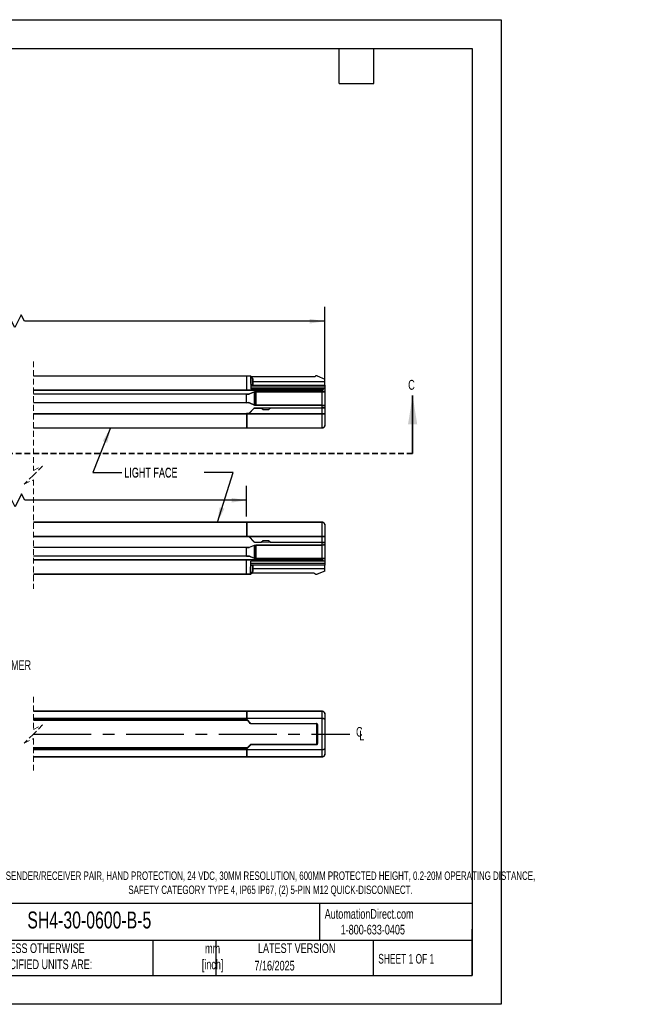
# Model space of a CAD drawing. Header units: millimetres. Extents: x 0 to 1078, y 0 to 756.
# Tile 10 of 10: x 608 to 1078, y 0 to 756. Entities that reach past the tile are written whole.
import ezdxf

# ---------------------------------------------------------------- set-up
doc = ezdxf.new("R2010")
doc.units = ezdxf.units.MM
doc.header["$LTSCALE"] = 3.5
doc.linetypes.add('CENTERX2', pattern=[20.32, 12.7, -2.54, 2.54, -2.54])
doc.linetypes.add('HIDDEN', pattern=[1.905, 1.27, -0.635])
doc.layers.add('DIMENSIONS', color=140, linetype='Continuous', lineweight=25)
doc.layers.add('TEXT', color=140, linetype='Continuous', lineweight=25)
doc.styles.add('SLDTEXTSTYLE0', font='TXT', dxfattribs={"width": 0.7})
doc.styles.add('SLDTEXTSTYLE1', font='TXT', dxfattribs={"width": 0.65})
doc.dimstyles.new('SLDDIMSTYLE0', dxfattribs={"dimtxt": 7.553027, "dimasz": 11.557, "dimexe": 0, "dimexo": 0.0625, "dimgap": 1.888257, "dimtad": 0, "dimtih": 1, "dimtoh": 1, "dimrnd": 1e-09, "dimzin": 12, "dimdsep": 46, "dimtxsty": 'SLDTEXTSTYLE0', "dimsah": 1, "dimcen": 0.09, "dimadec": 0, "dimazin": 3, "dimtfac": 1, "dimtofl": 0, "dimtmove": 0, "dimatfit": 3, "dimfxl": 0, "dimfrac": 2, "dimtolj": 1, "dimtzin": 12, "dimarcsym": 0})
doc.dimstyles.new('SLDDIMSTYLE2', dxfattribs={"dimtxt": 0.18, "dimasz": 11.557, "dimexe": 0, "dimexo": 0.0625, "dimgap": 0, "dimtad": 0, "dimtih": 1, "dimtoh": 1, "dimdec": 0, "dimrnd": 1e-09, "dimzin": 0, "dimdsep": 46, "dimtxsty": 'Standard', "dimsah": 1, "dimcen": 0.09, "dimadec": 0, "dimazin": 0, "dimtfac": 11.557, "dimtdec": 0, "dimtofl": 0, "dimtmove": 0, "dimatfit": 3, "dimfxl": 0, "dimfrac": 2, "dimtolj": 1, "dimtzin": 0, "dimarcsym": 0})

# ---------------------------------------------------------------- blocks, each defined once
blk = doc.blocks.new('_D_1')
at = {"layer": 'DIMENSIONS'}
for p, q in [((396.63, 477.48), (396.63, 535.37)), ((609.5, 529.19), (604.56, 519.32)), ((611.97, 524.26), (609.5, 529.19)), ((842.51, 474.64), (842.51, 535.37)), ((396.63, 524.26), (474.07, 524.26)), ((602.1, 524.26), (515.15, 524.26)), ((604.56, 519.32), (602.1, 524.26)), ((842.51, 524.26), (611.97, 524.26))]:
    blk.add_line(p, q, dxfattribs=at)
for points in [[(396.63, 524.26), (408.19, 522.48), (408.19, 526.03)], [(842.51, 524.26), (830.95, 526.03), (830.95, 522.48)]]:
    blk.add_solid(points, dxfattribs=at)
at = {"layer": 'DIMENSIONS', "char_height": 7.408, "attachment_point": 1, "style": 'SLDTEXTSTYLE0'}
for s, insert in [('609.0', (480.24, 533.81)), ('[23.97]', (475.76, 521.8))]:
    blk.add_mtext(s, dxfattribs=dict(at, insert=insert))
blk = doc.blocks.new('_D_2')
at = {"layer": 'DIMENSIONS'}
for p, q in [((456.63, 374.48), (456.63, 397.96)), ((782.51, 374.48), (782.51, 397.96)), ((456.63, 386.85), (510.01, 386.85)), ((602.48, 386.85), (551.09, 386.85)), ((604.94, 381.91), (602.48, 386.85)), ((609.88, 391.79), (604.94, 381.91)), ((612.35, 386.85), (609.88, 391.79)), ((782.51, 386.85), (612.35, 386.85))]:
    blk.add_line(p, q, dxfattribs=at)
for points in [[(456.63, 386.85), (468.19, 385.07), (468.19, 388.63)], [(782.51, 386.85), (770.95, 388.63), (770.95, 385.07)]]:
    blk.add_solid(points, dxfattribs=at)
at = {"layer": 'DIMENSIONS', "char_height": 7.408, "attachment_point": 1, "style": 'SLDTEXTSTYLE0'}
for s, insert in [('489.0', (516.19, 396.4)), ('[19.25]', (511.7, 384.39))]:
    blk.add_mtext(s, dxfattribs=dict(at, insert=insert))
blk = doc.blocks.new('SW_BROKEN_VIEW_1')
at = {"color": 0, "linetype": 'CENTERX2'}
blk.add_line((212.76, -7.89), (455.69, -7.89), dxfattribs=at)
blk = doc.blocks.new('SW_SYMBOL_MOD_CL')
at = {"layer": 'DIMENSIONS', "color": 0, "char_height": 2756, "attachment_point": 5, "style": 'SLDTEXTSTYLE0'}
for s, insert in [('C', (1400, 2100)), ('L', (2100, 1050))]:
    blk.add_mtext(s, dxfattribs=dict(at, insert=insert))

msp = doc.modelspace()

# ---------------------------------------------------------------- linework, layer by layer
at = {"color": 7, "linetype": 'Continuous'}
for p, q in [((0.009, 755.659), (977.909, 755.659)), ((977.909, 755.659), (977.909, 0.009)), ((977.909, 0.009), (0.009, 0.009))]:
    msp.add_line(p, q, dxfattribs=at)
at = {"color": 7, "linetype": 'HIDDEN', "lineweight": 18}
for p, q in [((618.896, 493.347), (618.896, 409.635)), ((618.896, 409.635), (625.896, 413.135)), ((625.896, 413.135), (618.896, 406.135)), ((618.896, 406.135), (611.896, 399.135)), ((611.896, 399.135), (618.896, 402.635)), ((618.896, 402.635), (618.896, 318.922)), ((618.898, 236.033), (618.898, 210.92)), ((618.898, 210.92), (625.898, 214.42)), ((625.898, 214.42), (618.898, 207.42)), ((618.898, 207.42), (611.898, 200.42)), ((611.898, 200.42), (618.898, 203.92)), ((618.898, 203.92), (618.898, 178.808))]:
    msp.add_line(p, q, dxfattribs=at)
for p, q in [((618.896, 482.235), (782.509, 482.235)), ((782.509, 482.16), (618.896, 482.16)), ((782.509, 482.159), (782.509, 482.235)), ((785.574, 482.159), (782.509, 482.159)), ((782.509, 482.159), (782.509, 471.253)), ((786.924, 480.496), (785.764, 480.486)), ((834.345, 481.485), (786.872, 481.485)), ((787.587, 477.889), (842.509, 477.889)), ((835.436, 482.161), (835.052, 481.778)), ((836.459, 482.235), (835.613, 482.235)), ((836.555, 482.215), (842.509, 479.735)), ((842.509, 477.889), (842.509, 479.735)), ((842.509, 475.235), (842.509, 477.889)), ((618.896, 471.254), (782.509, 471.254)), ((782.509, 471.215), (618.896, 471.215)), ((782.509, 471.253), (782.509, 471.215)), ((840.509, 471.215), (782.509, 471.215)), ((782.509, 468.505), (784.732, 468.466)), ((782.509, 468.437), (782.509, 468.505)), ((788.509, 470.143), (784.732, 468.466)), ((784.757, 468.444), (788.509, 470.108)), ((785.634, 475.235), (842.509, 475.235)), ((842.509, 473.735), (785.647, 473.735)), ((841.275, 472.235), (785.66, 472.235)), ((785.808, 475.486), (786.968, 475.496)), ((788.507, 459.862), (788.507, 470.107)), ((840.509, 470.197), (788.509, 470.197)), ((788.509, 470.197), (788.509, 470.143)), ((788.509, 470.11), (788.509, 470.143)), ((788.509, 470.13), (789.128, 470.119)), ((788.509, 470.11), (788.509, 470.11)), ((788.509, 470.11), (788.509, 470.108)), ((789.128, 459.85), (789.128, 470.119)), ((789.694, 470.115), (840.509, 470.115)), ((789.694, 470.115), (789.694, 459.854)), ((840.509, 471.254), (840.509, 471.215)), ((840.509, 470.197), (840.509, 471.215)), ((840.509, 470.197), (840.509, 470.115)), ((840.509, 470.115), (842.509, 470.128)), ((840.509, 459.854), (840.509, 470.115)), ((841.409, 472.235), (841.275, 472.235)), ((842.509, 472.235), (841.409, 472.235)), ((842.509, 475.235), (842.509, 473.735)), ((842.509, 473.735), (842.509, 472.235)), ((842.509, 472.235), (842.509, 470.197)), ((842.509, 470.197), (842.509, 470.128)), ((842.509, 470.128), (842.509, 459.841)), ((618.896, 468.435), (782.509, 468.435)), ((782.509, 468.185), (618.896, 468.185)), ((618.896, 461.785), (782.509, 461.785)), ((782.509, 461.535), (618.896, 461.535)), ((782.509, 468.437), (782.509, 468.185)), ((784.2, 468.226), (782.509, 468.255)), ((782.509, 468.233), (784.204, 468.203)), ((782.509, 461.793), (782.509, 468.177)), ((782.509, 461.785), (782.509, 461.532)), ((784.204, 461.766), (782.509, 461.736)), ((782.509, 461.715), (784.2, 461.744)), ((782.509, 461.465), (782.509, 461.533)), ((784.732, 461.503), (782.509, 461.465)), ((784.204, 468.203), (784.2, 468.226)), ((784.204, 461.766), (784.2, 461.744)), ((784.732, 461.503), (788.509, 459.826)), ((788.509, 459.862), (784.757, 461.526)), ((784.116, 453.235), (788.24, 457.515)), ((784.179, 453.335), (788.23, 457.538)), ((784.433, 453.31), (788.443, 457.438)), ((788.24, 457.515), (788.23, 457.538)), ((788.509, 459.86), (788.509, 459.862)), ((788.509, 459.86), (788.509, 459.86)), ((788.509, 459.826), (788.509, 459.86)), ((789.128, 459.85), (788.509, 459.839)), ((788.509, 459.772), (788.509, 459.826)), ((788.509, 459.772), (840.509, 459.772)), ((788.588, 457.691), (840.509, 457.917)), ((788.588, 457.691), (788.597, 457.669)), ((788.597, 457.669), (840.509, 457.895)), ((788.621, 457.514), (793.639, 457.536)), ((840.509, 459.854), (789.694, 459.854)), ((794.914, 456.506), (794.031, 457.379)), ((799.051, 456.28), (795.466, 456.28)), ((800.508, 457.409), (799.605, 456.509)), ((800.898, 457.568), (840.509, 457.741)), ((840.509, 459.854), (840.509, 459.772)), ((840.509, 459.854), (842.509, 459.841)), ((840.509, 457.917), (840.509, 459.772)), ((840.509, 457.917), (840.509, 457.895)), ((840.509, 457.895), (840.759, 457.899)), ((840.509, 453.253), (840.509, 457.741)), ((842.509, 459.841), (842.509, 459.772)), ((842.509, 459.772), (842.509, 457.917)), ((842.509, 457.874), (842.509, 457.917)), ((842.509, 457.749), (842.509, 453.389)), ((618.896, 453.254), (782.509, 453.254)), ((782.509, 453.215), (618.896, 453.215)), ((784.179, 453.335), (782.509, 453.335)), ((782.509, 453.254), (782.509, 453.335)), ((782.509, 453.326), (784.183, 453.326)), ((782.509, 453.254), (782.509, 453.215)), ((782.509, 453.215), (782.509, 442.31)), ((782.509, 452.463), (782.759, 452.463)), ((782.509, 451.532), (782.759, 451.532)), ((782.759, 448.531), (782.509, 448.531)), ((782.759, 452.985), (782.759, 443.353)), ((783.009, 453.235), (782.914, 453.216)), ((840.509, 453.216), (782.914, 453.216)), ((783.009, 453.235), (784.253, 453.235)), ((784.179, 453.335), (784.183, 453.326)), ((784.349, 453.253), (784.253, 453.235)), ((784.349, 453.253), (840.509, 453.253)), ((840.509, 453.253), (840.509, 453.216)), ((840.509, 442.31), (840.509, 453.216)), ((842.509, 453.389), (842.509, 444.235)), ((618.896, 442.31), (782.509, 442.31)), ((782.509, 442.235), (618.896, 442.235)), ((782.759, 443.962), (782.509, 443.962)), ((782.509, 442.31), (782.509, 442.235)), ((782.759, 443.353), (782.777, 442.31)), ((782.777, 442.31), (840.509, 442.31)), ((840.509, 442.235), (782.779, 442.235)), ((840.509, 442.31), (840.509, 442.235)), ((618.896, 370.035), (782.509, 370.035)), ((782.509, 369.96), (618.896, 369.96)), ((782.509, 370.035), (782.509, 369.96)), ((782.509, 369.96), (782.509, 359.054)), ((782.759, 368.307), (782.509, 368.307)), ((782.759, 363.739), (782.509, 363.739)), ((782.777, 369.959), (782.759, 368.917)), ((782.759, 368.917), (782.759, 359.285)), ((840.509, 369.959), (782.777, 369.959)), ((782.779, 370.035), (840.509, 370.035)), ((840.509, 370.035), (840.509, 369.959)), ((840.509, 359.053), (840.509, 369.959)), ((842.509, 368.035), (842.509, 358.88)), ((618.896, 359.054), (782.509, 359.054)), ((782.509, 359.015), (618.896, 359.015)), ((782.509, 360.737), (782.759, 360.737)), ((782.509, 359.806), (782.759, 359.806)), ((782.509, 359.054), (782.509, 359.015)), ((782.509, 358.934), (782.509, 359.015)), ((782.509, 358.943), (784.183, 358.943)), ((784.179, 358.934), (782.509, 358.934)), ((782.914, 359.053), (783.009, 359.035)), ((782.914, 359.053), (840.509, 359.053)), ((784.253, 359.035), (783.009, 359.035)), ((784.116, 359.035), (788.24, 354.754)), ((784.183, 358.943), (784.179, 358.934)), ((784.179, 358.934), (788.23, 354.731)), ((784.253, 359.035), (784.349, 359.016)), ((840.509, 359.016), (784.349, 359.016)), ((788.443, 354.831), (784.433, 358.959)), ((794.031, 354.89), (794.914, 355.763)), ((795.466, 355.989), (799.051, 355.989)), ((799.605, 355.761), (800.508, 354.86)), ((840.509, 359.053), (840.509, 359.016)), ((840.509, 354.529), (840.509, 359.016)), ((842.509, 358.88), (842.509, 354.52)), ((618.896, 350.735), (782.509, 350.735)), ((782.509, 350.485), (618.896, 350.485)), ((782.509, 350.805), (784.732, 350.766)), ((782.509, 350.737), (782.509, 350.805)), ((782.509, 350.737), (782.509, 350.485)), ((784.2, 350.526), (782.509, 350.555)), ((782.509, 350.533), (784.204, 350.503)), ((782.509, 344.092), (782.509, 350.477)), ((784.204, 350.503), (784.2, 350.526)), ((784.732, 350.766), (788.509, 352.443)), ((784.757, 350.744), (788.509, 352.408)), ((788.23, 354.731), (788.24, 354.754)), ((788.507, 342.162), (788.507, 352.407)), ((788.509, 352.497), (840.509, 352.497)), ((788.509, 352.497), (788.509, 352.443)), ((788.509, 352.41), (788.509, 352.443)), ((788.509, 352.43), (789.128, 352.419)), ((788.509, 352.41), (788.509, 352.41)), ((788.509, 352.41), (788.509, 352.408)), ((788.597, 354.601), (788.588, 354.578)), ((840.509, 354.352), (788.588, 354.578)), ((840.509, 354.374), (788.597, 354.601)), ((788.621, 354.755), (793.639, 354.733)), ((789.128, 342.15), (789.128, 352.419)), ((840.509, 352.415), (789.694, 352.415)), ((789.694, 352.415), (789.694, 342.154)), ((800.898, 354.702), (840.509, 354.529)), ((840.509, 354.374), (840.509, 354.352)), ((840.759, 354.37), (840.509, 354.374)), ((840.509, 352.497), (840.509, 354.352)), ((840.509, 352.497), (840.509, 352.415)), ((842.509, 352.428), (840.509, 352.415)), ((840.509, 342.154), (840.509, 352.415)), ((842.509, 354.352), (842.509, 354.395)), ((842.509, 354.352), (842.509, 352.497)), ((842.509, 352.428), (842.509, 352.497)), ((842.509, 352.428), (842.509, 342.141)), ((618.896, 344.085), (782.509, 344.085)), ((782.509, 343.835), (618.896, 343.835)), ((618.896, 341.054), (782.509, 341.054)), ((782.509, 341.015), (618.896, 341.015)), ((782.509, 344.085), (782.509, 343.832)), ((784.204, 344.066), (782.509, 344.036)), ((782.509, 344.015), (784.2, 344.044)), ((782.509, 343.765), (782.509, 343.833)), ((784.732, 343.803), (782.509, 343.765)), ((782.509, 341.054), (782.509, 341.016)), ((782.509, 330.11), (782.509, 341.016)), ((784.204, 344.066), (784.2, 344.044)), ((788.509, 342.126), (784.732, 343.803)), ((788.509, 342.162), (784.757, 343.826)), ((788.509, 342.16), (788.509, 342.162)), ((788.509, 342.16), (788.509, 342.16)), ((788.509, 342.126), (788.509, 342.16)), ((789.128, 342.15), (788.509, 342.139)), ((788.509, 342.072), (788.509, 342.126)), ((840.509, 342.072), (788.509, 342.072)), ((789.694, 342.154), (840.509, 342.154)), ((840.509, 342.154), (840.509, 342.072)), ((842.509, 342.141), (840.509, 342.154)), ((840.509, 341.054), (840.509, 342.072)), ((840.509, 341.054), (840.509, 341.015)), ((842.509, 342.072), (842.509, 342.141)), ((842.509, 342.072), (842.509, 340.035)), ((842.509, 337.035), (785.634, 337.035)), ((785.647, 338.535), (842.509, 338.535)), ((841.275, 340.035), (785.66, 340.035)), ((786.968, 336.773), (785.808, 336.783)), ((787.587, 334.381), (842.509, 334.381)), ((842.509, 332.535), (836.555, 330.054)), ((841.409, 340.035), (841.275, 340.035)), ((842.509, 340.035), (841.409, 340.035)), ((842.509, 340.035), (842.509, 338.535)), ((842.509, 338.535), (842.509, 337.035)), ((842.509, 334.381), (842.509, 337.035)), ((842.509, 332.535), (842.509, 334.381)), ((618.896, 330.11), (782.509, 330.11)), ((782.509, 330.035), (618.896, 330.035)), ((782.509, 330.11), (785.574, 330.11)), ((782.509, 330.035), (782.509, 330.11)), ((785.573, 330.035), (782.509, 330.035)), ((785.764, 331.784), (786.924, 331.773)), ((834.345, 330.785), (786.872, 330.785)), ((835.052, 330.492), (835.436, 330.108)), ((835.613, 330.035), (836.459, 330.035)), ((618.898, 224.92), (782.51, 224.92)), ((782.51, 224.917), (618.898, 224.917)), ((618.898, 219.444), (782.51, 219.444)), ((782.51, 219.266), (618.898, 219.266)), ((782.51, 224.92), (782.51, 224.917)), ((784.18, 224.92), (782.51, 224.92)), ((782.51, 224.917), (782.51, 219.444)), ((782.51, 224.42), (782.76, 224.42)), ((782.76, 223.545), (782.51, 223.545)), ((782.51, 223.545), (782.76, 223.545)), ((782.76, 221.668), (782.51, 221.668)), ((782.51, 219.444), (782.51, 219.266)), ((782.51, 218.969), (782.51, 219.266)), ((782.76, 224.881), (782.76, 220.44)), ((782.76, 218.719), (782.76, 220.44)), ((782.76, 220.44), (782.778, 219.494)), ((782.778, 219.494), (840.51, 219.494)), ((840.51, 219.315), (782.78, 219.315)), ((782.78, 218.77), (782.78, 219.315)), ((783.01, 224.92), (782.915, 224.917)), ((840.51, 224.918), (782.915, 224.918)), ((783.01, 224.92), (784.254, 224.92)), ((784.18, 224.92), (784.18, 224.92)), ((784.18, 224.92), (784.35, 224.92)), ((784.35, 224.92), (784.254, 224.92)), ((784.35, 224.92), (840.51, 224.92)), ((840.51, 224.92), (840.51, 224.917)), ((840.51, 219.494), (840.51, 224.918)), ((840.51, 219.494), (840.51, 219.315)), ((840.51, 195.525), (840.51, 219.315)), ((842.51, 222.92), (842.51, 218.556)), ((618.898, 218.969), (782.51, 218.969)), ((782.51, 218.725), (618.898, 218.725)), ((618.898, 218.127), (782.51, 218.127)), ((782.51, 218.12), (618.898, 218.12)), ((783.045, 217.92), (618.898, 217.92)), ((782.51, 218.969), (782.51, 218.725)), ((782.51, 218.725), (782.51, 218.127)), ((782.76, 218.6), (782.51, 218.6)), ((782.76, 218.419), (782.51, 218.419)), ((782.769, 218.2), (782.51, 218.2)), ((782.51, 218.182), (782.787, 218.182)), ((782.51, 218.127), (782.51, 218.12)), ((782.51, 218.047), (782.51, 218.12)), ((782.51, 217.92), (782.51, 218.047)), ((782.51, 217.957), (783.009, 217.957)), ((782.76, 218.719), (782.76, 218.21)), ((782.76, 218.21), (782.776, 218.423)), ((784.443, 216.498), (782.76, 218.21)), ((785.701, 215.45), (782.776, 218.423)), ((782.78, 218.77), (785.877, 215.623)), ((785.332, 215.594), (784.443, 216.498)), ((785.636, 215.284), (785.332, 215.594)), ((785.636, 215.284), (785.701, 215.45)), ((785.877, 215.377), (785.812, 215.21)), ((836.128, 215.171), (785.812, 215.21)), ((785.877, 215.623), (836.128, 215.623)), ((785.877, 215.623), (785.877, 215.377)), ((836.128, 215.377), (785.877, 215.377)), ((836.128, 215.377), (836.128, 215.623)), ((836.128, 215.171), (836.128, 215.377)), ((836.393, 215.054), (836.393, 199.786)), ((836.51, 214.789), (836.716, 214.789)), ((836.51, 200.051), (836.51, 214.789)), ((836.716, 214.789), (836.962, 214.789)), ((836.716, 200.051), (836.716, 214.789)), ((836.962, 214.789), (836.962, 200.051)), ((842.51, 218.556), (842.51, 196.285)), ((783.045, 196.92), (618.898, 196.92)), ((618.898, 196.72), (782.51, 196.72)), ((782.51, 196.714), (618.898, 196.714)), ((782.51, 196.794), (782.51, 196.92)), ((783.009, 196.883), (782.51, 196.883)), ((782.51, 196.72), (782.51, 196.794)), ((782.51, 196.72), (782.51, 196.714)), ((782.51, 196.714), (782.51, 196.115)), ((782.787, 196.658), (782.51, 196.658)), ((782.51, 196.64), (782.769, 196.64)), ((782.76, 196.631), (784.443, 198.342)), ((782.76, 196.122), (782.76, 196.631)), ((782.776, 196.418), (782.76, 196.631)), ((782.776, 196.418), (785.701, 199.39)), ((785.877, 199.217), (782.78, 196.07)), ((784.443, 198.342), (785.332, 199.247)), ((785.332, 199.247), (785.636, 199.556)), ((785.701, 199.39), (785.636, 199.556)), ((785.812, 199.63), (836.128, 199.67)), ((785.812, 199.63), (785.877, 199.463)), ((785.877, 199.463), (785.877, 199.217)), ((785.877, 199.463), (836.128, 199.463)), ((836.128, 199.217), (785.877, 199.217)), ((836.128, 199.67), (836.128, 199.463)), ((836.128, 199.463), (836.128, 199.217)), ((836.51, 200.051), (836.716, 200.051)), ((836.716, 200.051), (836.962, 200.051)), ((618.898, 196.115), (782.51, 196.115)), ((782.51, 195.872), (618.898, 195.872)), ((618.898, 195.575), (782.51, 195.575)), ((782.51, 195.396), (618.898, 195.396)), ((618.898, 189.923), (782.51, 189.923)), ((782.51, 189.92), (618.898, 189.92)), ((782.76, 196.421), (782.51, 196.421)), ((782.76, 196.24), (782.51, 196.24)), ((782.51, 196.115), (782.51, 195.872)), ((782.51, 195.575), (782.51, 195.872)), ((782.51, 195.575), (782.51, 195.396)), ((782.51, 195.396), (782.51, 189.923)), ((782.76, 193.172), (782.51, 193.172)), ((782.51, 191.295), (782.76, 191.295)), ((782.51, 191.295), (782.76, 191.295)), ((782.51, 190.42), (782.76, 190.42)), ((782.51, 189.923), (782.51, 189.92)), ((784.18, 189.92), (782.51, 189.92)), ((782.76, 194.401), (782.76, 196.122)), ((782.778, 195.346), (782.76, 194.401)), ((782.76, 194.401), (782.76, 189.96)), ((840.51, 195.346), (782.778, 195.346)), ((782.78, 196.07), (782.78, 195.525)), ((782.78, 195.525), (840.51, 195.525)), ((782.915, 189.923), (840.51, 189.923)), ((782.915, 189.923), (783.01, 189.921)), ((784.254, 189.921), (783.01, 189.921)), ((784.18, 189.921), (784.18, 189.92)), ((784.18, 189.92), (784.35, 189.92)), ((784.254, 189.921), (784.35, 189.92)), ((840.51, 189.92), (784.35, 189.92)), ((840.51, 195.525), (840.51, 195.346)), ((840.51, 189.923), (840.51, 195.346)), ((840.51, 189.923), (840.51, 189.92)), ((842.51, 196.285), (842.51, 191.92))]:
    msp.add_line(p, q)
at = {"color": 7, "linetype": 'Continuous', "lineweight": 35}
msp.add_line((909.916, 422.77), (909.916, 467.22), dxfattribs=at)
at = {"color": 7, "linetype": 'HIDDEN', "lineweight": 35}
msp.add_line((909.916, 422.77), (213.879, 422.77), dxfattribs=at)
at = {"flags": 128}
for points in [[(782.509, 482.235), (784.225, 482.235), (785.573, 482.235)], [(785.574, 482.159), (785.593, 479.993), (785.614, 477.577), (785.636, 474.972), (785.66, 472.235)], [(786.968, 475.496), (786.966, 475.686), (786.961, 476.228), (786.954, 477.039), (786.946, 477.996), (786.938, 478.953), (786.93, 479.764), (786.926, 480.306), (786.924, 480.496), (786.924, 480.496)], [(787.444, 475.857), (787.442, 476.02), (787.438, 476.485), (787.432, 477.18), (787.425, 478), (787.418, 478.82), (787.412, 479.515), (787.408, 479.98), (787.406, 480.143), (787.406, 480.143)], [(787.599, 476.502), (787.598, 476.616), (787.595, 476.941), (787.591, 477.428), (787.586, 478.002), (787.581, 478.576), (787.577, 479.062), (787.574, 479.387), (787.573, 479.501)], [(782.509, 471.253), (811.509, 471.254), (840.509, 471.254)], [(840.509, 457.741), (841.334, 457.744), (842.057, 457.747), (842.402, 457.749), (842.509, 457.749)], [(842.509, 354.52), (842.331, 354.521), (841.776, 354.523), (841.156, 354.526), (840.509, 354.529)], [(782.509, 341.054), (782.526, 341.054), (782.671, 341.054), (783.083, 341.054), (784.66, 341.054), (790.819, 341.054), (811.509, 341.054), (816.744, 341.054), (826.009, 341.052), (840.509, 341.054)], [(840.509, 341.015), (811.509, 341.016), (782.509, 341.016)], [(785.574, 330.11), (785.593, 332.279), (785.614, 334.687), (785.636, 337.293), (785.66, 340.035)], [(786.924, 331.773), (786.926, 331.964), (786.93, 332.506), (786.938, 333.317), (786.946, 334.273), (786.954, 335.23), (786.961, 336.041), (786.966, 336.583), (786.968, 336.773)], [(787.406, 332.126), (787.408, 332.289), (787.412, 332.754), (787.418, 333.449), (787.425, 334.269), (787.432, 335.089), (787.438, 335.784), (787.442, 336.249), (787.444, 336.412)], [(787.573, 332.768), (787.574, 332.882), (787.577, 333.207), (787.581, 333.694), (787.586, 334.268), (787.591, 334.842), (787.595, 335.328), (787.598, 335.653), (787.599, 335.768), (787.599, 335.768)]]:
    msp.add_lwpolyline(points, dxfattribs=at)
for centre, radius, start, end in [((785.766, 480.286), 0.2, 90.494721, 152.155857), ((786.928, 479.996), 0.5, 17.106986, 90.495014), ((780.213, 477.931), 7.526, 12.045918, 17.093288), ((780.241, 477.937), 7.497, 343.896183, 348.962733), ((785.806, 475.686), 0.2, 208.864289, 270.492094), ((786.963, 475.996), 0.5, 270.504784, 343.895636), ((788.622, 457.264), 0.25, 90.25178, 135.831662), ((784.253, 453.485), 0.251, 292.425634, 315.791414), ((784.253, 358.784), 0.251, 44.215474, 67.567478), ((788.622, 355.005), 0.25, 224.172237, 269.744322), ((785.806, 336.583), 0.2, 89.506901, 151.140313), ((786.963, 336.273), 0.5, 16.102314, 89.497267), ((780.214, 334.338), 7.525, 342.906578, 347.95454), ((780.242, 334.333), 7.496, 11.037089, 16.104298), ((785.766, 331.983), 0.2, 207.848675, 269.504306), ((786.928, 332.273), 0.5, 269.507063, 342.890937), ((828.183, 172.461), 60.438, 134.426137, 134.659539), ((785.88, 215.631), 0.254, 225.341647, 269.288958), ((836.128, 214.789), 0.834, 359.997873, 90.000079), ((836.128, 214.789), 0.588, 359.997436, 89.999479), ((785.88, 199.209), 0.254, 90.711329, 134.657549), ((826.201, 240.366), 57.612, 225.334737, 225.579588), ((836.128, 200.051), 0.834, 269.999812, 0.002204), ((836.128, 200.051), 0.588, 270.000599, 0.002532)]:
    msp.add_arc(centre, radius, start, end)
for points, knots in [([(785.573, 482.235), (785.573, 482.233), (785.573, 482.226), (785.573, 482.212), (785.574, 482.188), (785.574, 482.17), (785.574, 482.159)], [0, 0, 0, 0, 0.0657469, 0.2603173, 0.5758651, 1, 1, 1, 1]), ([(786.872, 481.485), (786.728, 481.497), (786.435, 481.523), (785.948, 481.749), (785.714, 482.052), (785.573, 482.235)], [0, 0, 0, 0, 0.276548, 0.5626573, 1, 1, 1, 1]), ([(835.052, 481.778), (834.935, 481.685), (834.725, 481.519), (834.461, 481.495), (834.345, 481.485)], [0, 0, 0, 0, 0.5600271, 1, 1, 1, 1]), ([(835.613, 482.235), (835.576, 482.23), (835.509, 482.223), (835.458, 482.18), (835.436, 482.161)], [0, 0, 0, 0, 0.5599311, 1, 1, 1, 1]), ([(836.555, 482.215), (836.538, 482.222), (836.507, 482.233), (836.474, 482.234), (836.459, 482.235)], [0, 0, 0, 0, 0.5599685, 1, 1, 1, 1]), ([(789.128, 470.119), (789.226, 470.118), (789.415, 470.115), (789.603, 470.115), (789.694, 470.115)], [0, 0, 0, 0, 0.5217716, 1, 1, 1, 1]), ([(840.509, 471.254), (840.537, 471.256), (840.591, 471.261), (840.692, 471.308), (840.837, 471.432), (841.056, 471.744), (841.187, 472.039), (841.275, 472.235)], [0, 0, 0, 0, 0.0635422, 0.1261077, 0.2527249, 0.503388, 1, 1, 1, 1]), ([(841.409, 472.235), (841.272, 471.963), (841.091, 471.604), (840.769, 471.302), (840.615, 471.226), (840.543, 471.219), (840.509, 471.215)], [0, 0, 0, 0, 0.6409252, 0.8464354, 0.9278142, 1, 1, 1, 1]), ([(842.509, 470.197), (842.45, 470.201), (842.206, 470.219), (841.755, 470.209), (841.147, 470.208), (840.725, 470.201), (840.509, 470.197)], [0, 0, 0, 0, 0.0890304, 0.3665837, 0.6764114, 1, 1, 1, 1]), ([(784.732, 468.466), (784.606, 468.411), (784.457, 468.344), (784.292, 468.269), (784.246, 468.248), (784.219, 468.235), (784.206, 468.229), (784.201, 468.226), (784.2, 468.226)], [0, 0, 0, 0, 0.7073634, 0.8368175, 0.9293918, 0.9693345, 0.9925128, 1, 1, 1, 1]), ([(784.2, 461.744), (784.201, 461.743), (784.206, 461.74), (784.219, 461.734), (784.246, 461.721), (784.292, 461.7), (784.457, 461.625), (784.606, 461.559), (784.732, 461.503)], [0, 0, 0, 0, 0.0074847, 0.0305735, 0.0706123, 0.1631981, 0.2925691, 1, 1, 1, 1]), ([(784.204, 468.203), (784.206, 468.204), (784.211, 468.205), (784.224, 468.211), (784.253, 468.223), (784.302, 468.244), (784.473, 468.318), (784.627, 468.386), (784.757, 468.444)], [0, 0, 0, 0, 0.0071308, 0.0300052, 0.0700553, 0.1630573, 0.2933394, 1, 1, 1, 1]), ([(784.757, 461.526), (784.627, 461.583), (784.473, 461.651), (784.302, 461.725), (784.253, 461.746), (784.224, 461.758), (784.212, 461.764), (784.206, 461.766), (784.204, 461.766)], [0, 0, 0, 0, 0.7066585, 0.8370339, 0.9300359, 0.9699948, 0.9928692, 1, 1, 1, 1]), ([(788.23, 457.538), (788.289, 457.586), (788.394, 457.672), (788.529, 457.685), (788.588, 457.691)], [0, 0, 0, 0, 0.5599787, 1, 1, 1, 1]), ([(788.24, 457.515), (788.299, 457.564), (788.404, 457.65), (788.538, 457.663), (788.597, 457.669)], [0, 0, 0, 0, 0.560079, 1, 1, 1, 1]), ([(789.694, 459.854), (789.58, 459.854), (789.391, 459.854), (789.203, 459.851), (789.128, 459.85)], [0, 0, 0, 0, 0.6029343, 1, 1, 1, 1]), ([(794.031, 457.379), (793.966, 457.429), (793.85, 457.519), (793.704, 457.531), (793.639, 457.536)], [0, 0, 0, 0, 0.555425, 1, 1, 1, 1]), ([(795.466, 456.28), (795.35, 456.293), (795.144, 456.317), (794.985, 456.448), (794.914, 456.506)], [0, 0, 0, 0, 0.5578292, 1, 1, 1, 1]), ([(799.605, 456.509), (799.514, 456.436), (799.35, 456.307), (799.143, 456.288), (799.051, 456.28)], [0, 0, 0, 0, 0.5578926, 1, 1, 1, 1]), ([(800.898, 457.568), (800.815, 457.558), (800.669, 457.542), (800.557, 457.449), (800.508, 457.409)], [0, 0, 0, 0, 0.5650541, 1, 1, 1, 1]), ([(840.509, 459.772), (840.784, 459.767), (841.3, 459.758), (841.93, 459.761), (842.323, 459.754), (842.473, 459.769), (842.509, 459.772)], [0, 0, 0, 0, 0.4121311, 0.773605, 0.9460147, 1, 1, 1, 1]), ([(842.509, 457.917), (842.45, 457.922), (842.206, 457.939), (841.755, 457.93), (841.147, 457.928), (840.725, 457.921), (840.509, 457.917)], [0, 0, 0, 0, 0.0890305, 0.3665838, 0.6764114, 1, 1, 1, 1]), ([(782.914, 453.216), (782.892, 453.205), (782.848, 453.182), (782.799, 453.125), (782.765, 453.059), (782.761, 453.009), (782.759, 452.985)], [0, 0, 0, 0, 0.24990145, 0.49999028, 0.75004176, 1, 1, 1, 1]), ([(840.509, 453.253), (840.719, 453.255), (841.144, 453.258), (841.662, 453.28), (842.049, 453.302), (842.27, 453.33), (842.427, 453.337), (842.491, 453.377), (842.509, 453.389)], [0, 0, 0, 0, 0.3133787, 0.6324268, 0.7738595, 0.8894108, 0.9678307, 1, 1, 1, 1]), ([(842.509, 453.389), (842.491, 453.373), (842.43, 453.32), (842.258, 453.302), (842.019, 453.262), (841.609, 453.234), (841.101, 453.216), (840.695, 453.216), (840.509, 453.216)], [0, 0, 0, 0, 0.0347167, 0.1183626, 0.2449439, 0.3991145, 0.7241655, 1, 1, 1, 1]), ([(782.779, 442.235), (782.779, 442.236), (782.778, 442.243), (782.778, 442.257), (782.778, 442.281), (782.777, 442.3), (782.777, 442.31)], [0, 0, 0, 0, 0.0658272, 0.2603521, 0.5759184, 1, 1, 1, 1]), ([(840.509, 442.31), (840.646, 442.318), (840.918, 442.335), (841.306, 442.459), (841.66, 442.647), (842.055, 442.973), (842.424, 443.502), (842.481, 443.993), (842.509, 444.235)], [0, 0, 0, 0, 0.13358333, 0.26528344, 0.39499202, 0.52232657, 0.76543695, 1, 1, 1, 1]), ([(842.509, 444.235), (842.499, 444.081), (842.48, 443.792), (842.307, 443.307), (842.023, 442.89), (841.642, 442.569), (841.282, 442.376), (840.9, 442.257), (840.638, 442.242), (840.509, 442.235)], [0, 0, 0, 0, 0.1464193, 0.2766451, 0.4876899, 0.6204575, 0.7500856, 0.8766028, 1, 1, 1, 1]), ([(841.959, 442.912), (841.958, 442.91), (841.885, 442.8), (841.65, 442.654), (841.309, 442.457), (840.917, 442.335), (840.646, 442.319), (840.509, 442.31)], [0, 0, 0, 0, 0.00320553, 0.24620627, 0.49374012, 0.74507276, 1, 1, 1, 1]), ([(782.777, 369.959), (782.777, 369.97), (782.778, 369.988), (782.778, 370.012), (782.778, 370.026), (782.779, 370.033), (782.779, 370.035)], [0, 0, 0, 0, 0.4240816, 0.7396479, 0.9341728, 1, 1, 1, 1]), ([(840.509, 370.035), (840.638, 370.027), (840.899, 370.013), (841.282, 369.893), (841.642, 369.7), (842.023, 369.38), (842.307, 368.963), (842.48, 368.478), (842.499, 368.188), (842.509, 368.035)], [0, 0, 0, 0, 0.1232811, 0.2497696, 0.3794447, 0.5123089, 0.7231295, 0.8534116, 1, 1, 1, 1]), ([(842.509, 368.035), (842.481, 368.276), (842.424, 368.767), (842.055, 369.296), (841.66, 369.622), (841.306, 369.81), (840.918, 369.935), (840.646, 369.951), (840.509, 369.959)], [0, 0, 0, 0, 0.234564, 0.4776741, 0.6050085, 0.734717, 0.8664169, 1, 1, 1, 1]), ([(782.759, 359.285), (782.761, 359.26), (782.765, 359.211), (782.799, 359.144), (782.848, 359.087), (782.892, 359.065), (782.914, 359.053)], [0, 0, 0, 0, 0.2496531, 0.4994734, 0.7496829, 1, 1, 1, 1]), ([(794.914, 355.763), (795.005, 355.834), (795.169, 355.962), (795.375, 355.981), (795.466, 355.989)], [0, 0, 0, 0, 0.5579053, 1, 1, 1, 1]), ([(799.051, 355.989), (799.167, 355.976), (799.375, 355.952), (799.535, 355.819), (799.605, 355.761)], [0, 0, 0, 0, 0.5579062, 1, 1, 1, 1]), ([(840.509, 359.053), (840.642, 359.053), (840.9, 359.052), (841.369, 359.038), (841.856, 359.019), (842.241, 358.962), (842.453, 358.935), (842.496, 358.893), (842.509, 358.88)], [0, 0, 0, 0, 0.1974714, 0.3823262, 0.6975452, 0.912767, 0.9732347, 1, 1, 1, 1]), ([(842.509, 358.88), (842.491, 358.892), (842.427, 358.932), (842.27, 358.939), (842.049, 358.968), (841.662, 358.989), (841.144, 359.011), (840.72, 359.014), (840.509, 359.016)], [0, 0, 0, 0, 0.0321693, 0.1105892, 0.2261406, 0.3675731, 0.6865916, 1, 1, 1, 1]), ([(784.732, 350.766), (784.606, 350.711), (784.457, 350.644), (784.292, 350.569), (784.246, 350.548), (784.219, 350.535), (784.206, 350.529), (784.201, 350.526), (784.2, 350.526)], [0, 0, 0, 0, 0.7074316, 0.8368022, 0.9293851, 0.9694265, 0.9925154, 1, 1, 1, 1]), ([(784.204, 350.503), (784.206, 350.504), (784.212, 350.505), (784.224, 350.511), (784.253, 350.523), (784.302, 350.544), (784.473, 350.618), (784.627, 350.686), (784.757, 350.744)], [0, 0, 0, 0, 0.0071308, 0.030003, 0.069962, 0.1629666, 0.2933399, 1, 1, 1, 1]), ([(788.588, 354.578), (788.512, 354.588), (788.377, 354.604), (788.275, 354.692), (788.23, 354.731)], [0, 0, 0, 0, 0.5599582, 1, 1, 1, 1]), ([(788.597, 354.601), (788.522, 354.61), (788.387, 354.627), (788.285, 354.715), (788.24, 354.754)], [0, 0, 0, 0, 0.5600062, 1, 1, 1, 1]), ([(789.128, 352.419), (789.226, 352.418), (789.415, 352.415), (789.603, 352.415), (789.694, 352.415)], [0, 0, 0, 0, 0.5218266, 1, 1, 1, 1]), ([(793.639, 354.733), (793.722, 354.742), (793.868, 354.757), (793.982, 354.85), (794.031, 354.89)], [0, 0, 0, 0, 0.5649959, 1, 1, 1, 1]), ([(800.508, 354.86), (800.572, 354.81), (800.688, 354.72), (800.833, 354.707), (800.898, 354.702)], [0, 0, 0, 0, 0.5554725, 1, 1, 1, 1]), ([(840.509, 354.352), (840.784, 354.347), (841.3, 354.338), (841.93, 354.341), (842.323, 354.334), (842.473, 354.348), (842.509, 354.352)], [0, 0, 0, 0, 0.4121311, 0.773605, 0.9460147, 1, 1, 1, 1]), ([(842.509, 352.497), (842.45, 352.501), (842.206, 352.519), (841.755, 352.509), (841.147, 352.508), (840.725, 352.501), (840.509, 352.497)], [0, 0, 0, 0, 0.0890305, 0.3665838, 0.6764114, 1, 1, 1, 1]), ([(784.2, 344.044), (784.201, 344.043), (784.206, 344.04), (784.219, 344.034), (784.246, 344.021), (784.292, 344), (784.457, 343.925), (784.606, 343.859), (784.732, 343.803)], [0, 0, 0, 0, 0.0074872, 0.0306682, 0.0706108, 0.1631848, 0.292636, 1, 1, 1, 1]), ([(784.757, 343.826), (784.627, 343.883), (784.473, 343.951), (784.302, 344.025), (784.253, 344.046), (784.224, 344.058), (784.211, 344.064), (784.206, 344.066), (784.204, 344.066)], [0, 0, 0, 0, 0.706662, 0.8369443, 0.929944, 0.9699943, 0.992871, 1, 1, 1, 1]), ([(789.694, 342.154), (789.58, 342.154), (789.391, 342.154), (789.203, 342.151), (789.128, 342.15)], [0, 0, 0, 0, 0.6029761, 1, 1, 1, 1]), ([(840.509, 342.072), (840.784, 342.067), (841.3, 342.058), (841.93, 342.061), (842.323, 342.054), (842.473, 342.069), (842.509, 342.072)], [0, 0, 0, 0, 0.4121311, 0.773605, 0.9460147, 1, 1, 1, 1]), ([(840.509, 341.054), (840.543, 341.05), (840.615, 341.043), (840.769, 340.967), (841.091, 340.665), (841.272, 340.306), (841.409, 340.035)], [0, 0, 0, 0, 0.0721853, 0.1535238, 0.3590178, 1, 1, 1, 1]), ([(841.275, 340.035), (841.188, 340.226), (841.048, 340.533), (840.829, 340.862), (840.664, 340.981), (840.575, 341.011), (840.531, 341.014), (840.509, 341.015)], [0, 0, 0, 0, 0.4871026, 0.7844469, 0.8987997, 0.9501231, 1, 1, 1, 1]), ([(785.573, 330.035), (785.656, 330.153), (785.824, 330.394), (786.264, 330.703), (786.643, 330.754), (786.872, 330.785)], [0, 0, 0, 0, 0.2765269, 0.5626715, 1, 1, 1, 1]), ([(834.345, 330.785), (834.493, 330.767), (834.759, 330.737), (834.962, 330.567), (835.052, 330.492)], [0, 0, 0, 0, 0.55997008, 1, 1, 1, 1]), ([(835.436, 330.108), (835.465, 330.085), (835.518, 330.043), (835.584, 330.037), (835.613, 330.035)], [0, 0, 0, 0, 0.5601297, 1, 1, 1, 1]), ([(836.459, 330.035), (836.478, 330.036), (836.511, 330.038), (836.542, 330.049), (836.555, 330.054)], [0, 0, 0, 0, 0.5596987, 1, 1, 1, 1]), ([(782.915, 224.918), (782.894, 224.916), (782.856, 224.914), (782.809, 224.904), (782.774, 224.899), (782.763, 224.885), (782.76, 224.881)], [0, 0, 0, 0, 0.39033619, 0.69723006, 0.90257989, 1, 1, 1, 1]), ([(782.78, 219.315), (782.78, 219.332), (782.779, 219.364), (782.779, 219.411), (782.779, 219.454), (782.778, 219.482), (782.778, 219.494)], [0, 0, 0, 0, 0.27686071, 0.5427133, 0.78699847, 1, 1, 1, 1]), ([(840.51, 224.92), (840.724, 224.9), (841.183, 224.857), (841.714, 224.551), (842.083, 224.179), (842.315, 223.816), (842.478, 223.389), (842.499, 223.079), (842.51, 222.92)], [0, 0, 0, 0, 0.204086, 0.4383015, 0.5673318, 0.7039583, 0.8481797, 1, 1, 1, 1]), ([(842.51, 222.92), (842.499, 223.077), (842.478, 223.392), (842.308, 223.833), (842.056, 224.213), (841.661, 224.586), (841.133, 224.865), (840.699, 224.901), (840.51, 224.917)], [0, 0, 0, 0, 0.1503138, 0.30096, 0.4470258, 0.5841841, 0.8197218, 1, 1, 1, 1]), ([(840.51, 219.494), (840.646, 219.491), (840.913, 219.483), (841.296, 219.426), (841.646, 219.34), (842.013, 219.194), (842.393, 218.976), (842.475, 218.681), (842.51, 218.556)], [0, 0, 0, 0, 0.1718628, 0.336168, 0.4886255, 0.6252171, 0.8407174, 1, 1, 1, 1]), ([(842.51, 218.556), (842.498, 218.617), (842.473, 218.745), (842.27, 218.939), (841.984, 219.086), (841.624, 219.195), (841.27, 219.264), (840.894, 219.307), (840.639, 219.312), (840.51, 219.315)], [0, 0, 0, 0, 0.0804538, 0.1676034, 0.3558104, 0.5024164, 0.6627427, 0.8306752, 1, 1, 1, 1]), ([(782.776, 218.423), (782.776, 218.431), (782.778, 218.456), (782.778, 218.504), (782.78, 218.611), (782.78, 218.702), (782.78, 218.77)], [0, 0, 0, 0, 0.0723644, 0.2125162, 0.4138274, 1, 1, 1, 1]), ([(785.812, 215.21), (785.775, 215.215), (785.709, 215.223), (785.659, 215.265), (785.636, 215.284)], [0, 0, 0, 0, 0.5596866, 1, 1, 1, 1]), ([(836.51, 214.789), (836.503, 214.843), (836.489, 214.956), (836.386, 215.084), (836.258, 215.158), (836.17, 215.167), (836.128, 215.171)], [0, 0, 0, 0, 0.2702793, 0.5624621, 0.7897153, 1, 1, 1, 1]), ([(785.636, 199.556), (785.665, 199.58), (785.717, 199.621), (785.783, 199.627), (785.812, 199.63)], [0, 0, 0, 0, 0.5602593, 1, 1, 1, 1]), ([(836.128, 199.67), (836.183, 199.676), (836.295, 199.69), (836.423, 199.794), (836.497, 199.922), (836.506, 200.01), (836.51, 200.051)], [0, 0, 0, 0, 0.2702768, 0.5624182, 0.7897334, 1, 1, 1, 1]), ([(782.76, 189.96), (782.763, 189.955), (782.774, 189.942), (782.809, 189.937), (782.856, 189.927), (782.894, 189.925), (782.915, 189.923)], [0, 0, 0, 0, 0.0973428, 0.3023437, 0.6096299, 1, 1, 1, 1]), ([(782.78, 196.07), (782.78, 196.115), (782.78, 196.198), (782.778, 196.303), (782.778, 196.375), (782.776, 196.407), (782.776, 196.418)], [0, 0, 0, 0, 0.3801734, 0.7218066, 0.9075898, 1, 1, 1, 1]), ([(782.778, 195.346), (782.778, 195.359), (782.779, 195.386), (782.779, 195.429), (782.779, 195.476), (782.78, 195.509), (782.78, 195.525)], [0, 0, 0, 0, 0.2130004, 0.4572843, 0.7231407, 1, 1, 1, 1]), ([(840.51, 195.525), (840.638, 195.528), (840.894, 195.534), (841.269, 195.577), (841.623, 195.645), (841.984, 195.754), (842.269, 195.902), (842.473, 196.096), (842.498, 196.223), (842.51, 196.285)], [0, 0, 0, 0, 0.1691683, 0.3370494, 0.4974534, 0.6441849, 0.8322194, 0.9194445, 1, 1, 1, 1]), ([(842.51, 196.285), (842.475, 196.159), (842.393, 195.865), (842.013, 195.646), (841.646, 195.501), (841.296, 195.415), (840.913, 195.357), (840.646, 195.35), (840.51, 195.346)], [0, 0, 0, 0, 0.1592813, 0.3747819, 0.5113739, 0.6638315, 0.8281369, 1, 1, 1, 1]), ([(840.51, 189.923), (840.644, 189.931), (840.909, 189.947), (841.408, 190.111), (841.955, 190.48), (842.323, 191.025), (842.486, 191.523), (842.502, 191.787), (842.51, 191.92)], [0, 0, 0, 0, 0.1286259, 0.2541888, 0.5007235, 0.7469366, 0.8720784, 1, 1, 1, 1]), ([(842.51, 191.92), (842.499, 191.761), (842.478, 191.452), (842.315, 191.024), (842.083, 190.661), (841.714, 190.29), (841.183, 189.983), (840.724, 189.94), (840.51, 189.92)], [0, 0, 0, 0, 0.15181803, 0.29603861, 0.43266551, 0.56169614, 0.79591336, 1, 1, 1, 1])]:
    msp.add_open_spline(points, degree=3, knots=knots)
at = {"color": 7, "linetype": 'Continuous', "lineweight": 35}
msp.add_solid([(909.916, 467.22), (906.36, 444.995), (913.472, 444.995)], dxfattribs=at)
at = {"layer": 'TEXT'}
for p, q in [((22.225, 733.425), (955.675, 733.425)), ((853.44, 706.755), (853.44, 733.425)), ((880.11, 706.755), (880.11, 733.425)), ((955.675, 733.425), (955.675, 22.225)), ((853.44, 706.755), (880.11, 706.755)), ((955.675, 77.441), (22.225, 77.441)), ((838.514, 77.441), (838.514, 48.895)), ((955.675, 22.225), (955.675, 57.785)), ((955.675, 48.895), (22.225, 48.895)), ((710.585, 48.895), (710.585, 22.225)), ((758.842, 48.895), (758.842, 22.225)), ((879.721, 48.895), (879.721, 22.225)), ((22.225, 22.225), (955.675, 22.225))]:
    msp.add_line(p, q, dxfattribs=at)

# ---------------------------------------------------------------- block references
at = {"color": 7, "linetype": 'Continuous'}
msp.add_blockref('SW_BROKEN_VIEW_1', (406.134, 215.308), dxfattribs=at)
at = {"layer": 'DIMENSIONS', "xscale": 0.002688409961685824, "yscale": 0.002688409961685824, "zscale": 0.002688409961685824}
msp.add_blockref('SW_SYMBOL_MOD_CL', (865.251, 203.425), dxfattribs=at)

# ---------------------------------------------------------------- texts
at = {"color": 7, "linetype": 'Continuous', "insert": (906.467, 479.218), "char_height": 7.553, "attachment_point": 1, "style": 'SLDTEXTSTYLE0'}
msp.add_mtext('C', dxfattribs=at)
at = {"color": 179, "linetype": 'Continuous', "lineweight": 18, "char_height": 7.40833, "attachment_point": 1, "style": 'SLDTEXTSTYLE0'}
for s, insert in [('AutomationDirect.com', (842.432, 73.068)), ('1-800-633-0405', (854.671, 61.03))]:
    msp.add_mtext(s, dxfattribs=dict(at, insert=insert))
at = {"layer": 'DIMENSIONS', "attachment_point": 1, "style": 'SLDTEXTSTYLE0'}
for s, insert, char_height in [('LIGHT FACE', (688.642, 411.883), 7.4083), ('LIGHT FACE', (688.671, 411.646), 7.4083), ('LASER AIMER', (570.513, 263.977), 7.40833)]:
    msp.add_mtext(s, dxfattribs=dict(at, insert=insert, char_height=char_height))
at = {"layer": 'TEXT'}
for s, insert, char_height, attachment_point, style in [('SENDER/RECEIVER PAIR, HAND PROTECTION, 24 VDC, 30MM RESOLUTION, 600MM PROTECTED HEIGHT, 0.2-20M OPERATING DISTANCE, ^JSAFETY CATEGORY TYPE 4, IP65 IP67, (2) 5-PIN M12 QUICK-DISCONNECT.', (800.849, 101.943), 6.482292, 2, 'SLDTEXTSTYLE0'), ('SH4-30-0600-B-5', (614.256, 71.199), 12.96458, 1, 'SLDTEXTSTYLE0'), ('UNLESS OTHERWISE ^JSPECIFIED UNITS ARE:', (586.628, 46.774), 7.40833, 1, 'SLDTEXTSTYLE0'), ('LATEST VERSION', (820.932, 46.774), 7.40833, 2, 'SLDTEXTSTYLE0'), ('mm^J[inch]', (756.408, 46.652), 7.4083, 2, 'SLDTEXTSTYLE0'), ('SHEET 1 OF 1', (883.545, 38.68), 7.40833, 1, 'SLDTEXTSTYLE1'), ('7/16/2025', (803.955, 33.379), 7.4083, 2, 'SLDTEXTSTYLE0')]:
    msp.add_mtext(s, dxfattribs=dict(at, insert=insert, char_height=char_height, attachment_point=attachment_point, style=style))

# ---------------------------------------------------------------- dimensions: what is measured, and where the dimension line sits
at = {"layer": 'DIMENSIONS'}
for base, p1, p2, text, picture, middle in [((842.509, 524.256), (396.635, 473.035), (842.509, 470.197), '609.0\\P[23.97]', '_D_1', (494.608, 524.256)), ((782.509, 386.847), (456.635, 370.035), (782.509, 370.035), '489.0\\P[19.25]', '_D_2', (530.554, 386.847))]:
    dim = msp.add_linear_dim(base=base, p1=p1, p2=p2, text=text, dimstyle='SLDDIMSTYLE0', dxfattribs=at)
    dim.commit()
    dim.dimension.update_dxf_attribs({"geometry": picture, "text_midpoint": middle, "dimtype": 160})

# ---------------------------------------------------------------- leaders
for points in [[(678.159, 442.31), (664.445, 408.049), (686.67, 408.049)], [(760.096, 369.96), (772.279, 408.049), (750.054, 408.049)]]:
    msp.add_leader(points, dimstyle='SLDDIMSTYLE2', dxfattribs=at)

doc.saveas('drawing.dxf')
